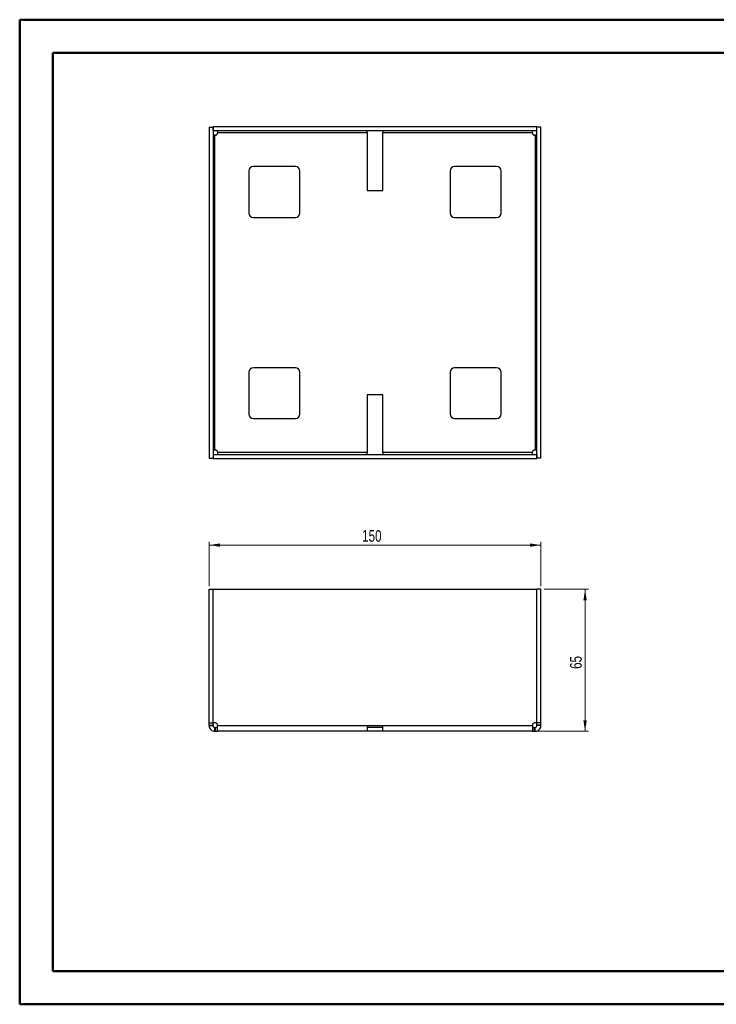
# Paper-space layout 'Sheet3' of a CAD drawing. Header units: millimetres. Extents: x 0 to 420, y 0 to 297.
# Tile 1 of 2: x 0 to 210, y 0 to 297. Entities that reach past the tile are written whole.
import ezdxf

# ---------------------------------------------------------------- set-up
doc = ezdxf.new("R2010")
doc.units = ezdxf.units.MM
doc.styles.add('SLDTEXTSTYLE1', font='TXT', dxfattribs={"width": 0.75})
doc.dimstyles.new('SLDDIMSTYLE0', dxfattribs={"dimtxt": 3.5, "dimasz": 3.302, "dimexe": 0, "dimexo": 0.0625, "dimgap": 0.875, "dimtad": 1, "dimlfac": 1.5, "dimrnd": 1e-09, "dimzin": 12, "dimdsep": 46, "dimtxsty": 'SLDTEXTSTYLE1', "dimsah": 1, "dimcen": 0.09, "dimadec": 0, "dimazin": 3, "dimtfac": 1, "dimtofl": 0, "dimtmove": 0, "dimatfit": 3, "dimfxl": 1, "dimfrac": 2, "dimtolj": 1, "dimtzin": 12, "dimarcsym": 0})

# ---------------------------------------------------------------- blocks, each defined once
blk = doc.blocks.new('_D_4')
at = {"color": 7, "linetype": 'Continuous', "lineweight": 0}
for p, q in [((57.49, 126.39), (57.49, 139.73)), ((157.49, 126.39), (157.49, 139.73)), ((157.49, 138.73), (57.49, 138.73))]:
    blk.add_line(p, q, dxfattribs=at)
at = {"color": 7, "linetype": 'Continuous', "lineweight": 18}
for points in [[(57.49, 138.73), (60.79, 138.22), (60.79, 139.24)], [(157.49, 138.73), (154.19, 139.24), (154.19, 138.22)]]:
    blk.add_solid(points, dxfattribs=at)
at = {"color": 7, "linetype": 'Continuous', "lineweight": 18, "insert": (103.61, 143.24), "char_height": 3.5, "attachment_point": 1, "style": 'SLDTEXTSTYLE1'}
blk.add_mtext('150', dxfattribs=at)
blk = doc.blocks.new('_D_5')
at = {"color": 7, "linetype": 'Continuous', "lineweight": 0}
for p, q in [((158.49, 125.39), (171.82, 125.39)), ((170.82, 125.39), (170.82, 82.56)), ((155.94, 82.56), (171.82, 82.56))]:
    blk.add_line(p, q, dxfattribs=at)
at = {"color": 7, "linetype": 'Continuous', "lineweight": 18}
for points in [[(170.82, 125.39), (170.32, 122.09), (171.33, 122.09)], [(170.82, 82.56), (171.33, 85.86), (170.32, 85.86)]]:
    blk.add_solid(points, dxfattribs=at)
at = {"color": 7, "linetype": 'Continuous', "lineweight": 18, "insert": (166.31, 101.39), "char_height": 3.5, "attachment_point": 1, "rotation": 90, "style": 'SLDTEXTSTYLE1'}
blk.add_mtext('65', dxfattribs=at)

psp = doc.layouts.new('Sheet3')

# ---------------------------------------------------------------- linework, layer by layer
at = {"color": 7, "linetype": 'Continuous', "lineweight": 50}
for p, q in [((0.3793, 0.2148), (0.3793, 297.2148)), ((0.3793, 297.2148), (420.3793, 297.2148)), ((10.3793, 10.2148), (10.3793, 287.2148)), ((10.3793, 287.2148), (410.3793, 287.2148)), ((10.3793, 10.2148), (410.3793, 10.2148)), ((0.3793, 0.2148), (420.3793, 0.2148))]:
    psp.add_line(p, q, dxfattribs=at)
at = {"color": 7, "linetype": 'Continuous', "lineweight": 25}
for p, q in [((57.49, 264.842), (58.69, 264.842)), ((57.49, 264.842), (57.49, 164.962)), ((58.69, 264.842), (58.69, 164.962)), ((58.7233, 263.702), (58.7233, 264.902)), ((156.2567, 264.902), (58.7233, 264.902)), ((156.2567, 263.702), (156.2567, 264.902)), ((156.29, 164.962), (156.29, 264.842)), ((157.49, 264.842), (156.29, 264.842)), ((157.49, 164.962), (157.49, 264.842)), ((156.2567, 263.702), (58.7233, 263.702)), ((59.2233, 167.4496), (59.2233, 262.3544)), ((59.3709, 262.3544), (59.2233, 262.3544)), ((60.0376, 263.1687), (105.1567, 263.1687)), ((60.0376, 263.1687), (60.0376, 263.0211)), ((105.1567, 263.1687), (105.1567, 263.702)), ((105.1567, 263.1687), (105.1567, 245.702)), ((109.8233, 263.702), (109.8233, 263.1687)), ((109.8233, 263.1687), (154.9424, 263.1687)), ((109.8233, 245.702), (109.8233, 263.1687)), ((154.9424, 263.0211), (154.9424, 263.1687)), ((155.7567, 262.3544), (155.6091, 262.3544)), ((155.7567, 262.3544), (155.7567, 167.4496)), ((83.49, 252.902), (70.8233, 252.902)), ((144.1567, 252.902), (131.49, 252.902)), ((69.49, 251.5687), (69.49, 238.902)), ((84.8233, 238.902), (84.8233, 251.5687)), ((130.1567, 251.5687), (130.1567, 238.902)), ((145.49, 238.902), (145.49, 251.5687)), ((105.1567, 245.702), (109.8233, 245.702)), ((70.8233, 237.5687), (83.49, 237.5687)), ((131.49, 237.5687), (144.1567, 237.5687)), ((69.49, 190.902), (69.49, 178.2353)), ((83.49, 192.2353), (70.8233, 192.2353)), ((84.8233, 178.2353), (84.8233, 190.902)), ((130.1567, 190.902), (130.1567, 178.2353)), ((144.1567, 192.2353), (131.49, 192.2353)), ((145.49, 178.2353), (145.49, 190.902)), ((105.1567, 184.102), (105.1567, 166.6353)), ((109.8233, 184.102), (105.1567, 184.102)), ((109.8233, 166.6353), (109.8233, 184.102)), ((70.8233, 176.902), (83.49, 176.902)), ((131.49, 176.902), (144.1567, 176.902)), ((59.2233, 167.4496), (59.3709, 167.4496)), ((60.0376, 166.7829), (60.0376, 166.6353)), ((105.1567, 166.6353), (60.0376, 166.6353)), ((105.1567, 166.102), (105.1567, 166.6353)), ((154.9424, 166.6353), (109.8233, 166.6353)), ((109.8233, 166.6353), (109.8233, 166.102)), ((154.9424, 166.6353), (154.9424, 166.7829)), ((155.6091, 167.4496), (155.7567, 167.4496)), ((57.49, 164.962), (58.69, 164.962)), ((58.7233, 166.102), (58.7233, 164.902)), ((58.7233, 166.102), (156.2567, 166.102)), ((58.7233, 164.902), (156.2567, 164.902)), ((156.2567, 166.102), (156.2567, 164.902)), ((157.49, 164.962), (156.29, 164.962)), ((57.49, 125.3937), (58.69, 125.3937)), ((57.49, 85.1079), (57.49, 125.3937)), ((58.69, 85.1079), (58.69, 125.3937)), ((58.7233, 125.3937), (156.2567, 125.3937)), ((58.7233, 85.1079), (58.7233, 125.3937)), ((156.2567, 85.1079), (156.2567, 125.3937)), ((156.29, 85.1079), (156.29, 125.3937)), ((157.49, 125.3937), (156.29, 125.3937)), ((157.49, 85.1079), (157.49, 125.3937)), ((57.49, 85.1079), (58.69, 85.1079)), ((57.49, 84.4412), (57.49, 85.1079)), ((57.49, 84.4412), (58.69, 84.4412)), ((57.49, 84.2937), (57.49, 84.4412)), ((57.49, 84.2937), (58.69, 84.2937)), ((58.69, 84.4412), (58.69, 85.1079)), ((58.69, 84.2937), (58.69, 84.4412)), ((59.3709, 85.1079), (58.7233, 85.1079)), ((59.2233, 82.5603), (59.2233, 83.7603)), ((59.2233, 83.7603), (59.3709, 83.7603)), ((59.3709, 82.5603), (59.3709, 83.7603)), ((59.3709, 83.7603), (60.0376, 83.7603)), ((60.0376, 84.2937), (60.0376, 84.4412)), ((60.0376, 84.2937), (105.1567, 84.2937)), ((105.1567, 84.2937), (109.8233, 84.2937)), ((105.1567, 84.2937), (105.1567, 82.5603)), ((109.8233, 83.7603), (105.1567, 83.7603)), ((109.8233, 84.2937), (154.9424, 84.2937)), ((109.8233, 82.5603), (109.8233, 84.2937)), ((154.9424, 84.4412), (154.9424, 84.2937)), ((154.9424, 83.7603), (155.6091, 83.7603)), ((156.2567, 85.1079), (155.6091, 85.1079)), ((155.6091, 82.5603), (155.6091, 83.7603)), ((155.6091, 83.7603), (155.7567, 83.7603)), ((155.7567, 82.5603), (155.7567, 83.7603)), ((157.49, 85.1079), (156.29, 85.1079)), ((156.29, 84.4412), (156.29, 85.1079)), ((157.49, 84.4412), (156.29, 84.4412)), ((156.29, 84.2937), (156.29, 84.4412)), ((157.49, 84.2937), (156.29, 84.2937)), ((157.49, 84.4412), (157.49, 85.1079)), ((157.49, 84.2937), (157.49, 84.4412)), ((59.2233, 82.5603), (59.3709, 82.5603)), ((59.3709, 82.5603), (60.0376, 82.5603)), ((105.1567, 82.5603), (60.0376, 82.5603)), ((109.8233, 82.5603), (105.1567, 82.5603)), ((154.9424, 82.5603), (109.8233, 82.5603)), ((154.9424, 82.5603), (155.6091, 82.5603)), ((155.6091, 82.5603), (155.7567, 82.5603))]:
    psp.add_line(p, q, dxfattribs=at)
for centre, radius, start, end in [((59.3709, 263.0211), 0.6667, 270, 0), ((155.6091, 263.0211), 0.6667, 180, 270), ((70.8233, 251.5687), 1.3333, 90, 180), ((83.49, 251.5687), 1.3333, 0, 90), ((131.49, 251.5687), 1.3333, 90, 180), ((144.1567, 251.5687), 1.3333, 0, 90), ((70.8233, 238.902), 1.3333, 180, 270), ((83.49, 238.902), 1.3333, 270, 0), ((131.49, 238.902), 1.3333, 180, 270), ((144.1567, 238.902), 1.3333, 270, 0), ((70.8233, 190.902), 1.3333, 90, 180), ((83.49, 190.902), 1.3333, 0, 90), ((131.49, 190.902), 1.3333, 90, 180), ((144.1567, 190.902), 1.3333, 0, 90), ((70.8233, 178.2353), 1.3333, 180, 270), ((83.49, 178.2353), 1.3333, 270, 0), ((131.49, 178.2353), 1.3333, 180, 270), ((144.1567, 178.2353), 1.3333, 270, 0), ((59.3709, 166.7829), 0.6667, 0, 90), ((155.6091, 166.7829), 0.6667, 90, 180), ((59.3709, 84.4412), 0.6667, 0, 90), ((155.6091, 84.4412), 0.6667, 90, 180)]:
    psp.add_arc(centre, radius, start, end, dxfattribs=at)
for points, knots in [([(59.2233, 262.3544), (59.0837, 262.3544), (58.9449, 262.3544), (58.7475, 262.3544), (58.69, 262.3544), (58.69, 262.3544)], [0, 0, 0, 0, 0.5, 0.5, 1, 1, 1, 1]), ([(60.0376, 263.702), (60.0376, 263.702), (60.0376, 263.6445), (60.0376, 263.4471), (60.0376, 263.3083), (60.0376, 263.1687)], [0, 0, 0, 0, 0.5, 0.5, 1, 1, 1, 1]), ([(154.9424, 263.1687), (154.9424, 263.3083), (154.9424, 263.4471), (154.9424, 263.6445), (154.9424, 263.702), (154.9424, 263.702)], [0, 0, 0, 0, 0.5, 0.5, 1, 1, 1, 1]), ([(156.29, 262.3544), (156.29, 262.3544), (156.2325, 262.3544), (156.0351, 262.3544), (155.8963, 262.3544), (155.7567, 262.3544)], [0, 0, 0, 0, 0.5, 0.5, 1, 1, 1, 1]), ([(58.69, 167.4496), (58.69, 167.4496), (58.7475, 167.4496), (58.9449, 167.4496), (59.0837, 167.4496), (59.2233, 167.4496)], [0, 0, 0, 0, 0.5, 0.5, 1, 1, 1, 1]), ([(60.0376, 166.6353), (60.0376, 166.4957), (60.0376, 166.3569), (60.0376, 166.1595), (60.0376, 166.102), (60.0376, 166.102)], [0, 0, 0, 0, 0.5, 0.5, 1, 1, 1, 1]), ([(154.9424, 166.102), (154.9424, 166.102), (154.9424, 166.1595), (154.9424, 166.3569), (154.9424, 166.4957), (154.9424, 166.6353)], [0, 0, 0, 0, 0.5, 0.5, 1, 1, 1, 1]), ([(155.7567, 167.4496), (155.8963, 167.4496), (156.0351, 167.4496), (156.2325, 167.4496), (156.29, 167.4496), (156.29, 167.4496)], [0, 0, 0, 0, 0.5, 0.5, 1, 1, 1, 1]), ([(57.49, 84.2937), (57.49, 84.0668), (57.5351, 83.84), (57.7088, 83.4207), (57.8372, 83.2285), (58.1581, 82.9076), (58.3504, 82.7791), (58.7696, 82.6054), (58.9964, 82.5603), (59.2233, 82.5603)], [0, 0, 0, 0, 0.25, 0.25, 0.5, 0.5, 0.75, 0.75, 1, 1, 1, 1]), ([(58.69, 84.2937), (58.69, 84.154), (58.7475, 84.0153), (58.9449, 83.8178), (59.0837, 83.7603), (59.2233, 83.7603)], [0, 0, 0, 0, 0.5, 0.5, 1, 1, 1, 1]), ([(60.0376, 82.5603), (60.0376, 82.5603), (60.0376, 82.6054), (60.0376, 82.7791), (60.0376, 82.9076), (60.0376, 83.2285), (60.0376, 83.4207), (60.0376, 83.84), (60.0376, 84.0668), (60.0376, 84.2937)], [0, 0, 0, 0, 0.25, 0.25, 0.5, 0.5, 0.75, 0.75, 1, 1, 1, 1]), ([(154.9424, 84.2937), (154.9424, 84.0668), (154.9424, 83.84), (154.9424, 83.4207), (154.9424, 83.2285), (154.9424, 82.9076), (154.9424, 82.7791), (154.9424, 82.6054), (154.9424, 82.5603), (154.9424, 82.5603)], [0, 0, 0, 0, 0.25, 0.25, 0.5, 0.5, 0.75, 0.75, 1, 1, 1, 1]), ([(155.7567, 83.7603), (155.8963, 83.7603), (156.0351, 83.8178), (156.2325, 84.0153), (156.29, 84.154), (156.29, 84.2937)], [0, 0, 0, 0, 0.5, 0.5, 1, 1, 1, 1]), ([(155.7567, 82.5603), (155.9836, 82.5603), (156.2104, 82.6054), (156.6296, 82.7791), (156.8219, 82.9076), (157.1428, 83.2285), (157.2712, 83.4207), (157.4449, 83.84), (157.49, 84.0668), (157.49, 84.2937)], [0, 0, 0, 0, 0.25, 0.25, 0.5, 0.5, 0.75, 0.75, 1, 1, 1, 1])]:
    psp.add_open_spline(points, degree=3, knots=knots, dxfattribs=at)

# ---------------------------------------------------------------- dimensions: what is measured, and where the dimension line sits
at = {"color": 7, "linetype": 'Continuous', "lineweight": 18}
dim = psp.add_linear_dim(base=(57.49, 138.727), p1=(157.49, 125.3937), p2=(57.49, 125.3937), dimstyle='SLDDIMSTYLE0', dxfattribs=at)
dim.commit()
dim.dimension.update_dxf_attribs({"geometry": '_D_4', "text_midpoint": (107.49, 138.727), "dimtype": 160})
dim = psp.add_linear_dim(base=(170.8233, 82.5603), p1=(157.49, 125.3937), p2=(154.9424, 82.5603), angle=90, text='65', dimstyle='SLDDIMSTYLE0', dxfattribs=at)
dim.commit()
dim.dimension.update_dxf_attribs({"geometry": '_D_5', "text_midpoint": (170.8233, 103.977), "dimtype": 160})

doc.saveas('drawing.dxf')
